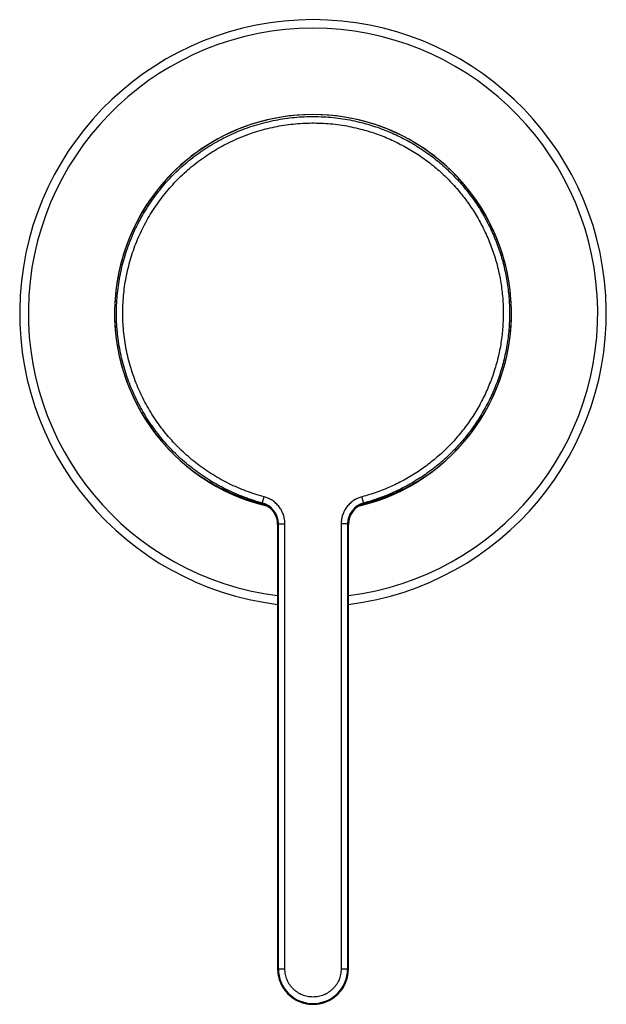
# Model space of a CAD drawing. Header units: millimetres. Extents: x -32 to 427, y -71 to 294.
# Tile 4 of 5: x 129 to 197, y 180 to 294. Entities that reach past the tile are written whole.
import ezdxf

# ---------------------------------------------------------------- set-up
doc = ezdxf.new("R2010")
doc.units = ezdxf.units.MM
doc.header["$LTSCALE"] = 23.1
doc.layers.get('0').update_dxf_attribs({"linetype": 'CONTINUOUS'})

msp = doc.modelspace()

# ---------------------------------------------------------------- linework, layer by layer
at = {"color": 7, "linetype": 'CONTINUOUS'}
for p, q in [((157.25, 238.11), (157.4, 238.07)), ((157.39, 238.07), (157.39, 238.07)), ((157.39, 238.07), (157.39, 238.07)), ((157.39, 238.07), (157.4, 238.07)), ((157.4, 238.07), (157.43, 238.06)), ((157.4, 238.07), (157.41, 238.07)), ((157.41, 238.07), (157.42, 238.06)), ((157.42, 238.06), (157.43, 238.06)), ((157.46, 238.05), (157.47, 238.05)), ((169.07, 238.04), (169.09, 238.05)), ((169.09, 238.05), (169.11, 238.05)), ((169.11, 238.05), (169.12, 238.06)), ((169.12, 238.06), (169.13, 238.06)), ((169.13, 238.06), (169.15, 238.06)), ((169.15, 238.06), (169.16, 238.07)), ((169.16, 238.07), (169.16, 238.07)), ((159.18, 235.68), (159.18, 184.17)), ((167.38, 184.17), (167.38, 235.68))]:
    msp.add_line(p, q, dxfattribs=at)
at = {"color": 9, "linetype": 'CONTINUOUS'}
for p, q in [((157.35, 238.1), (157.42, 238.16)), ((169.14, 238.16), (169.21, 238.1)), ((169.17, 238.07), (169.16, 238.07)), ((159.18, 235.68), (159.18, 235.68)), ((159.18, 235.68), (159.18, 235.68)), ((159.18, 235.68), (159.18, 235.68)), ((159.2, 235.68), (159.27, 235.74)), ((159.27, 235.74), (160.02, 235.74)), ((159.27, 184.17), (159.27, 235.74)), ((160.02, 184.17), (160.02, 235.74)), ((167.29, 235.74), (166.54, 235.74)), ((166.54, 235.74), (166.54, 184.17)), ((167.29, 235.74), (167.29, 184.17)), ((167.29, 235.74), (167.36, 235.68)), ((167.38, 235.68), (167.38, 235.68)), ((167.38, 235.68), (167.38, 235.68)), ((167.38, 235.68), (167.38, 235.68)), ((159.18, 184.17), (160.02, 184.17)), ((166.54, 184.17), (167.38, 184.17))]:
    msp.add_line(p, q, dxfattribs=at)
at = {"color": 7, "linetype": 'CONTINUOUS'}
for points in [[(154.16, 239.13), (154.24, 239.09), (154.36, 239.05), (154.49, 239), (154.61, 238.95), (154.74, 238.9), (154.87, 238.85), (155, 238.8), (155.13, 238.76), (155.27, 238.71), (155.4, 238.66), (155.54, 238.62), (155.67, 238.57), (155.81, 238.52), (155.95, 238.48), (156.09, 238.43), (156.24, 238.39), (156.38, 238.35), (156.52, 238.31), (156.67, 238.26), (156.81, 238.22), (156.96, 238.18), (157.1, 238.14), (157.25, 238.11)], [(169.12, 238.06), (169.28, 238.1), (169.43, 238.14), (169.59, 238.18), (169.74, 238.22), (169.9, 238.26), (170.05, 238.31), (170.2, 238.35), (170.35, 238.4), (170.5, 238.45), (170.65, 238.49), (170.8, 238.54), (170.94, 238.59), (171.09, 238.64), (171.23, 238.69), (171.37, 238.74), (171.51, 238.79), (171.65, 238.84), (171.79, 238.89), (171.92, 238.94), (172.05, 238.99), (172.19, 239.04), (172.31, 239.09), (172.4, 239.13)], [(157.43, 238.06), (157.45, 238.05), (157.46, 238.05)], [(157.47, 238.05), (157.49, 238.04), (157.5, 238.04), (157.51, 238.03), (157.52, 238.03), (157.54, 238.02), (157.55, 238.02), (157.57, 238.01), (157.58, 238.01), (157.6, 238), (157.61, 238), (157.63, 237.99), (157.65, 237.98), (157.66, 237.97), (157.68, 237.97), (157.7, 237.96), (157.72, 237.95), (157.74, 237.94), (157.75, 237.93), (157.77, 237.92), (157.79, 237.91), (157.81, 237.9), (157.84, 237.89), (157.86, 237.88), (157.88, 237.87), (157.9, 237.86), (157.92, 237.85), (157.94, 237.83), (157.97, 237.82), (157.99, 237.81), (158.01, 237.79), (158.03, 237.78), (158.06, 237.76), (158.08, 237.75), (158.1, 237.73), (158.13, 237.72), (158.15, 237.7), (158.17, 237.68), (158.2, 237.66), (158.22, 237.65), (158.24, 237.63), (158.27, 237.61), (158.29, 237.59), (158.31, 237.57), (158.34, 237.55), (158.36, 237.53), (158.38, 237.51), (158.41, 237.49), (158.43, 237.46), (158.45, 237.44), (158.48, 237.42), (158.5, 237.39), (158.52, 237.37), (158.54, 237.34), (158.57, 237.32), (158.59, 237.29), (158.61, 237.27), (158.63, 237.24), (158.66, 237.21), (158.68, 237.18), (158.7, 237.15), (158.72, 237.12), (158.74, 237.09), (158.76, 237.06), (158.78, 237.03), (158.81, 237), (158.83, 236.96), (158.85, 236.93), (158.87, 236.89), (158.89, 236.86), (158.9, 236.82), (158.92, 236.78), (158.94, 236.74), (158.96, 236.71), (158.98, 236.67), (158.99, 236.62), (159.01, 236.58), (159.03, 236.54), (159.04, 236.5), (159.06, 236.45), (159.07, 236.41), (159.09, 236.36), (159.1, 236.31), (159.11, 236.26), (159.12, 236.22), (159.13, 236.16), (159.14, 236.11), (159.15, 236.06), (159.16, 236.01), (159.17, 235.95), (159.17, 235.9), (159.18, 235.84), (159.18, 235.78), (159.18, 235.72), (159.18, 235.68)], [(167.38, 235.68), (167.38, 235.72), (167.38, 235.77), (167.38, 235.83), (167.39, 235.88), (167.39, 235.94), (167.4, 235.99), (167.4, 236.04), (167.41, 236.09), (167.42, 236.14), (167.43, 236.19), (167.44, 236.23), (167.45, 236.28), (167.46, 236.33), (167.48, 236.37), (167.49, 236.41), (167.5, 236.46), (167.52, 236.5), (167.53, 236.54), (167.55, 236.58), (167.56, 236.62), (167.58, 236.66), (167.6, 236.69), (167.61, 236.73), (167.63, 236.77), (167.65, 236.8), (167.67, 236.84), (167.68, 236.87), (167.7, 236.91), (167.72, 236.94), (167.74, 236.97), (167.76, 237), (167.78, 237.03), (167.8, 237.06), (167.82, 237.09), (167.84, 237.12), (167.86, 237.15), (167.88, 237.18), (167.9, 237.2), (167.92, 237.23), (167.94, 237.26), (167.96, 237.28), (167.98, 237.31), (168.01, 237.33), (168.03, 237.36), (168.05, 237.38), (168.07, 237.4), (168.09, 237.42), (168.11, 237.45), (168.14, 237.47), (168.16, 237.49), (168.18, 237.51), (168.2, 237.53), (168.22, 237.55), (168.24, 237.57), (168.27, 237.59), (168.29, 237.6), (168.31, 237.62), (168.33, 237.64), (168.35, 237.66), (168.38, 237.67), (168.4, 237.69), (168.42, 237.71), (168.44, 237.72), (168.46, 237.74), (168.49, 237.75), (168.51, 237.77), (168.53, 237.78), (168.55, 237.79), (168.57, 237.81), (168.59, 237.82), (168.61, 237.83), (168.64, 237.84), (168.66, 237.86), (168.68, 237.87), (168.7, 237.88), (168.72, 237.89), (168.74, 237.9), (168.76, 237.91), (168.78, 237.92), (168.8, 237.93), (168.81, 237.94), (168.83, 237.95), (168.85, 237.95), (168.87, 237.96), (168.89, 237.97), (168.9, 237.98), (168.92, 237.98), (168.94, 237.99), (168.95, 238), (168.97, 238), (168.98, 238.01), (169, 238.01), (169.01, 238.02), (169.02, 238.02), (169.04, 238.03), (169.05, 238.03), (169.06, 238.04), (169.07, 238.04)], [(169.16, 238.07), (169.17, 238.07), (169.17, 238.07)], [(169.17, 238.07), (169.17, 238.07), (169.17, 238.07)], [(159.18, 184.17), (159.18, 184.07), (159.19, 183.96), (159.19, 183.85), (159.2, 183.74), (159.22, 183.64), (159.23, 183.53), (159.25, 183.42), (159.27, 183.31), (159.3, 183.21), (159.32, 183.1), (159.35, 182.99), (159.39, 182.89), (159.42, 182.79), (159.46, 182.68), (159.5, 182.58), (159.54, 182.48), (159.59, 182.38), (159.64, 182.29), (159.69, 182.19), (159.74, 182.09), (159.8, 182), (159.86, 181.91), (159.92, 181.82), (159.99, 181.73), (160.05, 181.64), (160.12, 181.56), (160.19, 181.47), (160.26, 181.39), (160.34, 181.31), (160.42, 181.24), (160.5, 181.16), (160.58, 181.09), (160.66, 181.02), (160.74, 180.95), (160.83, 180.88), (160.92, 180.82), (161.01, 180.75), (161.1, 180.7), (161.2, 180.64), (161.29, 180.58), (161.39, 180.53), (161.48, 180.48), (161.58, 180.44), (161.68, 180.39), (161.78, 180.35), (161.89, 180.31), (161.99, 180.28), (162.09, 180.24), (162.2, 180.21), (162.31, 180.19), (162.41, 180.16), (162.52, 180.14), (162.63, 180.12), (162.73, 180.11), (162.84, 180.09), (162.95, 180.08), (163.06, 180.08), (163.17, 180.07), (163.28, 180.07), (163.39, 180.07), (163.5, 180.08), (163.61, 180.08), (163.72, 180.09), (163.83, 180.11), (163.93, 180.12), (164.04, 180.14), (164.15, 180.16), (164.25, 180.19), (164.36, 180.21), (164.47, 180.24), (164.57, 180.28), (164.67, 180.31), (164.78, 180.35), (164.88, 180.39), (164.98, 180.44), (165.08, 180.48), (165.17, 180.53), (165.27, 180.58), (165.36, 180.64), (165.46, 180.7), (165.55, 180.76), (165.64, 180.82), (165.73, 180.88), (165.82, 180.95), (165.9, 181.02), (165.98, 181.09), (166.06, 181.16), (166.14, 181.24), (166.22, 181.31), (166.3, 181.39), (166.37, 181.47), (166.44, 181.56), (166.51, 181.64), (166.57, 181.73), (166.64, 181.82), (166.7, 181.91), (166.76, 182), (166.82, 182.1), (166.87, 182.19), (166.92, 182.29), (166.97, 182.38), (167.02, 182.48), (167.06, 182.58), (167.1, 182.69), (167.14, 182.79), (167.17, 182.89), (167.21, 183), (167.24, 183.1), (167.26, 183.21), (167.29, 183.31), (167.31, 183.42), (167.33, 183.53), (167.34, 183.64), (167.36, 183.75), (167.37, 183.85), (167.37, 183.96), (167.38, 184.07), (167.38, 184.17)]]:
    msp.add_lwpolyline(points, dxfattribs=at)
for centre, radius, start, end in [((163.28, 260.17), 34, 276.9247, 263.0786), ((163.28, 260.17), 23, 283.1667, 256.8332), ((163.28, 260.17), 23, 307.4691, 232.5302), ((164.48, 258.6), 21.02, 290.7715, 292.1296), ((164.48, 258.6), 21.02, 292.1298, 294.7141)]:
    msp.add_arc(centre, radius, start, end, dxfattribs=at)
at = {"color": 9, "linetype": 'CONTINUOUS'}
for centre, radius, start, end in [((163.28, 260.17), 33, 277.1357, 262.8677), ((162.09, 258.61), 21.03, 232.5303, 233.5559), ((164.48, 258.6), 21.02, 294.7141, 307.4693), ((162.08, 258.6), 21.02, 233.5561, 247.6074), ((162.08, 258.6), 21.02, 247.6073, 247.8805), ((156.68, 235.68), 2.5, 73.6522, 75.2607), ((156.7, 235.68), 2.5, 0.003, 74.9536), ((158.8, 243.31), 5.42, 254.8591, 255.0256), ((156.68, 235.67), 2.5, 73.4688, 73.6523), ((156.68, 235.68), 2.5, 0.1026, 73.4688), ((156.77, 235.74), 2.5, 359.9976, 75.0916), ((169.79, 235.74), 2.5, 104.9068, 180.0008), ((169.86, 235.68), 2.5, 105.0447, 179.9954), ((169.88, 235.68), 2.5, 106.5293, 179.9065), ((169.88, 235.68), 2.5, 104.7373, 106.3467), ((167.83, 243.08), 5.19, 284.9809, 285.1401), ((169.88, 235.67), 2.5, 106.3466, 106.5292), ((163.28, 184.17), 4.1, 179.9992, 359.9992), ((163.28, 184.17), 4.01, 180, 359.9983)]:
    msp.add_arc(centre, radius, start, end, dxfattribs=at)
for points, knots in [([(157.42, 238.16), (156.7, 238.35), (155.63, 238.69), (154.25, 239.25), (152.89, 239.87), (151.26, 240.78), (149.72, 241.84), (148.56, 242.77), (147.44, 243.76), (146.14, 245.1), (144.75, 246.86), (143.53, 248.74), (142.51, 250.73), (141.68, 252.81), (141.06, 254.97), (140.66, 257.17), (140.47, 259.4), (140.51, 261.64), (140.76, 263.87), (141.24, 266.06), (141.92, 268.19), (142.81, 270.25), (143.9, 272.21), (145.17, 274.05), (146.62, 275.76), (148.23, 277.32), (149.98, 278.71), (151.87, 279.92), (153.86, 280.95), (155.94, 281.77), (157.74, 282.28), (159.2, 282.59), (160.67, 282.82), (162.53, 282.97), (164.4, 282.94), (165.89, 282.81), (167.36, 282.6), (168.46, 282.36), (169.18, 282.17)], [0, 0, 0, 0, 0.031249, 0.046878, 0.062507, 0.093756, 0.125003, 0.140632, 0.15626, 0.187508, 0.218755, 0.250003, 0.281252, 0.312501, 0.34375, 0.375, 0.40625, 0.4375, 0.46875, 0.5, 0.531249, 0.562498, 0.593746, 0.624994, 0.656241, 0.687489, 0.718737, 0.749984, 0.781233, 0.812482, 0.843731, 0.859361, 0.87499, 0.906241, 0.937491, 0.953121, 0.96875, 1, 1, 1, 1]), ([(157.6, 238.88), (156.91, 239.07), (155.87, 239.4), (154.53, 239.94), (153.22, 240.54), (151.64, 241.42), (150.15, 242.44), (149.03, 243.35), (147.95, 244.31), (146.69, 245.6), (145.34, 247.3), (144.16, 249.12), (143.17, 251.05), (142.37, 253.07), (141.77, 255.15), (141.38, 257.29), (141.2, 259.45), (141.24, 261.62), (141.49, 263.77), (141.95, 265.89), (142.61, 267.96), (143.48, 269.94), (144.53, 271.84), (145.77, 273.62), (147.18, 275.27), (148.74, 276.78), (150.44, 278.12), (152.27, 279.29), (154.2, 280.28), (156.22, 281.07), (157.96, 281.57), (159.37, 281.86), (160.8, 282.08), (162.6, 282.22), (164.41, 282.19), (165.85, 282.06), (167.28, 281.85), (168.34, 281.62), (169.03, 281.43)], [0, 0, 0, 0, 0.031249, 0.046878, 0.062508, 0.093756, 0.125003, 0.140632, 0.15626, 0.187508, 0.218755, 0.250003, 0.281251, 0.3125, 0.34375, 0.374999, 0.40625, 0.4375, 0.46875, 0.5, 0.531249, 0.562498, 0.593746, 0.624994, 0.656241, 0.687488, 0.718736, 0.749984, 0.781232, 0.812481, 0.843731, 0.85936, 0.87499, 0.90624, 0.937491, 0.95312, 0.96875, 1, 1, 1, 1]), ([(169.18, 282.17), (169.78, 282.01), (170.97, 281.64), (172.7, 280.94), (174.37, 280.1), (175.96, 279.13), (177.47, 278.03), (178.88, 276.81), (180.19, 275.48), (181.38, 274.04), (182.46, 272.52), (183.4, 270.91), (184.21, 269.23), (184.88, 267.48), (185.41, 265.69), (185.79, 263.87), (186.01, 262.01), (186.09, 260.15), (186.01, 258.28), (185.78, 256.43), (185.4, 254.6), (184.87, 252.81), (184.2, 251.07), (183.38, 249.39), (182.43, 247.79), (181.36, 246.26), (180.16, 244.83), (178.85, 243.5), (177.44, 242.29), (175.93, 241.19), (174.33, 240.22), (172.66, 239.38), (170.93, 238.68), (169.74, 238.32), (169.14, 238.16)], [0, 0, 0, 0, 0.031251, 0.062501, 0.093751, 0.125, 0.156249, 0.187498, 0.218747, 0.249996, 0.281245, 0.312495, 0.343745, 0.374995, 0.406246, 0.437497, 0.468749, 0.5, 0.531252, 0.562503, 0.593754, 0.625005, 0.656255, 0.687505, 0.718755, 0.750004, 0.781253, 0.812502, 0.843751, 0.875, 0.906249, 0.937499, 0.968749, 1, 1, 1, 1]), ([(169.03, 281.43), (169.61, 281.28), (170.76, 280.92), (172.43, 280.24), (174.04, 279.42), (175.58, 278.48), (177.04, 277.42), (178.4, 276.24), (179.67, 274.95), (180.82, 273.56), (181.86, 272.09), (182.77, 270.53), (183.55, 268.9), (184.2, 267.22), (184.71, 265.49), (185.07, 263.72), (185.29, 261.93), (185.36, 260.13), (185.28, 258.32), (185.06, 256.53), (184.69, 254.77), (184.17, 253.04), (183.52, 251.36), (182.73, 249.73), (181.81, 248.18), (180.77, 246.71), (179.61, 245.33), (178.34, 244.04), (176.97, 242.87), (175.51, 241.81), (173.97, 240.87), (172.36, 240.06), (170.69, 239.39), (169.54, 239.03), (168.96, 238.88)], [0, 0, 0, 0, 0.031251, 0.062501, 0.093751, 0.125, 0.156249, 0.187498, 0.218747, 0.249996, 0.281245, 0.312494, 0.343744, 0.374995, 0.406246, 0.437497, 0.468748, 0.5, 0.531252, 0.562503, 0.593755, 0.625005, 0.656256, 0.687506, 0.718755, 0.750004, 0.781253, 0.812502, 0.843751, 0.875, 0.906249, 0.937499, 0.968749, 1, 1, 1, 1]), ([(149.29, 241.92), (149.76, 241.58), (150.78, 240.88), (152.18, 240.09), (153.48, 239.46), (154.62, 238.97), (155.92, 238.5), (156.85, 238.23), (157.35, 238.1)], [0, 0, 0, 0, 0.192974, 0.413866, 0.538354, 0.675125, 0.827454, 1, 1, 1, 1]), ([(169.21, 238.1), (169.71, 238.23), (170.64, 238.5), (171.94, 238.97), (173.08, 239.46), (174.38, 240.09), (175.78, 240.88), (176.8, 241.58), (177.27, 241.92)], [0, 0, 0, 0, 0.17258, 0.324933, 0.461695, 0.586188, 0.807053, 1, 1, 1, 1]), ([(157.42, 238.16), (157.42, 238.16), (157.42, 238.16), (157.42, 238.16), (157.42, 238.16), (157.42, 238.16), (157.42, 238.16), (157.42, 238.17), (157.42, 238.18), (157.42, 238.19), (157.43, 238.2), (157.43, 238.22), (157.44, 238.25), (157.45, 238.28), (157.46, 238.32), (157.47, 238.37), (157.48, 238.42), (157.51, 238.5), (157.53, 238.61), (157.57, 238.74), (157.59, 238.83), (157.6, 238.88)], [0, 0, 0, 0, 0.000538, 0.001657, 0.003366, 0.005666, 0.012038, 0.020759, 0.03181, 0.045166, 0.060795, 0.07866, 0.120924, 0.171556, 0.230076, 0.295928, 0.368487, 0.447062, 0.619229, 0.805901, 1, 1, 1, 1]), ([(160.02, 235.74), (160.02, 235.92), (159.99, 236.27), (159.86, 236.79), (159.65, 237.28), (159.36, 237.73), (159, 238.12), (158.58, 238.46), (158.11, 238.71), (157.78, 238.83), (157.6, 238.88)], [0, 0, 0, 0, 0.125001, 0.250001, 0.375001, 0.500002, 0.625002, 0.750002, 0.875001, 1, 1, 1, 1]), ([(168.96, 238.88), (168.78, 238.83), (168.45, 238.71), (167.98, 238.46), (167.63, 238.18), (167.38, 237.93), (167.15, 237.65), (166.91, 237.28), (166.7, 236.79), (166.57, 236.27), (166.54, 235.92), (166.54, 235.74)], [0, 0, 0, 0, 0.124986, 0.249972, 0.374958, 0.437504, 0.50005, 0.625038, 0.750025, 0.875012, 1, 1, 1, 1]), ([(169.14, 238.16), (169.14, 238.16), (169.14, 238.16), (169.14, 238.16), (169.14, 238.16), (169.14, 238.16), (169.14, 238.16), (169.14, 238.17), (169.14, 238.18), (169.14, 238.19), (169.13, 238.2), (169.13, 238.22), (169.12, 238.25), (169.11, 238.28), (169.1, 238.32), (169.09, 238.37), (169.08, 238.42), (169.06, 238.5), (169.03, 238.61), (168.99, 238.74), (168.97, 238.83), (168.96, 238.88)], [0, 0, 0, 0, 0.000538, 0.001657, 0.003366, 0.005666, 0.012037, 0.020758, 0.031809, 0.045165, 0.060794, 0.078659, 0.120922, 0.171554, 0.230074, 0.295926, 0.368484, 0.44706, 0.619228, 0.8059, 1, 1, 1, 1]), ([(157.32, 238.09), (157.32, 238.09), (157.33, 238.09), (157.34, 238.1), (157.35, 238.1)], [0, 0, 0, 0, 0.237835, 1, 1, 1, 1]), ([(157.38, 238.07), (157.37, 238.08), (157.36, 238.08), (157.35, 238.08), (157.34, 238.09), (157.34, 238.09), (157.33, 238.09), (157.33, 238.09), (157.32, 238.09), (157.32, 238.09), (157.32, 238.09), (157.32, 238.09), (157.32, 238.09), (157.32, 238.09), (157.32, 238.09), (157.32, 238.09)], [0, 0, 0, 0, 0.247346, 0.459445, 0.636285, 0.711462, 0.777799, 0.835284, 0.883909, 0.923663, 0.954544, 0.976549, 0.989714, 0.994399, 1, 1, 1, 1]), ([(169.24, 238.09), (169.24, 238.09), (169.24, 238.09), (169.24, 238.09), (169.24, 238.09), (169.24, 238.09), (169.24, 238.09), (169.24, 238.09), (169.23, 238.09), (169.23, 238.09), (169.23, 238.09), (169.22, 238.09), (169.21, 238.08), (169.2, 238.08), (169.19, 238.08), (169.18, 238.07)], [0, 0, 0, 0, 0.005583, 0.010281, 0.023469, 0.045499, 0.076405, 0.116185, 0.164832, 0.222339, 0.288693, 0.363884, 0.540727, 0.752776, 1, 1, 1, 1]), ([(169.21, 238.1), (169.21, 238.1), (169.22, 238.09), (169.23, 238.09), (169.24, 238.09)], [0, 0, 0, 0, 0.265626, 1, 1, 1, 1]), ([(159.18, 235.68), (159.19, 235.68), (159.19, 235.68), (159.2, 235.68), (159.2, 235.68)], [0, 0, 0, 0, 0.473604, 1, 1, 1, 1]), ([(167.36, 235.68), (167.36, 235.68), (167.37, 235.68), (167.38, 235.68), (167.38, 235.68)], [0, 0, 0, 0, 0.526516, 1, 1, 1, 1]), ([(166.54, 184.17), (166.54, 183.95), (166.51, 183.63), (166.4, 183.22), (166.3, 182.92), (166.16, 182.63), (165.99, 182.35), (165.8, 182.1), (165.59, 181.86), (165.35, 181.65), (165.01, 181.39), (164.53, 181.14), (164.02, 180.98), (163.6, 180.92), (163.28, 180.91), (162.96, 180.92), (162.54, 180.98), (162.02, 181.14), (161.55, 181.39), (161.21, 181.65), (160.97, 181.86), (160.76, 182.1), (160.57, 182.35), (160.4, 182.63), (160.26, 182.92), (160.16, 183.22), (160.05, 183.63), (160.02, 183.95), (160.02, 184.17)], [0, 0, 0, 0, 0.062453, 0.093717, 0.124981, 0.156245, 0.187509, 0.218773, 0.250037, 0.281301, 0.312565, 0.375019, 0.437472, 0.468736, 0.5, 0.531264, 0.562528, 0.624981, 0.687435, 0.718699, 0.749963, 0.781227, 0.812491, 0.843755, 0.875019, 0.906283, 0.937547, 1, 1, 1, 1])]:
    msp.add_open_spline(points, degree=3, knots=knots, dxfattribs=at)

doc.saveas('drawing.dxf')
